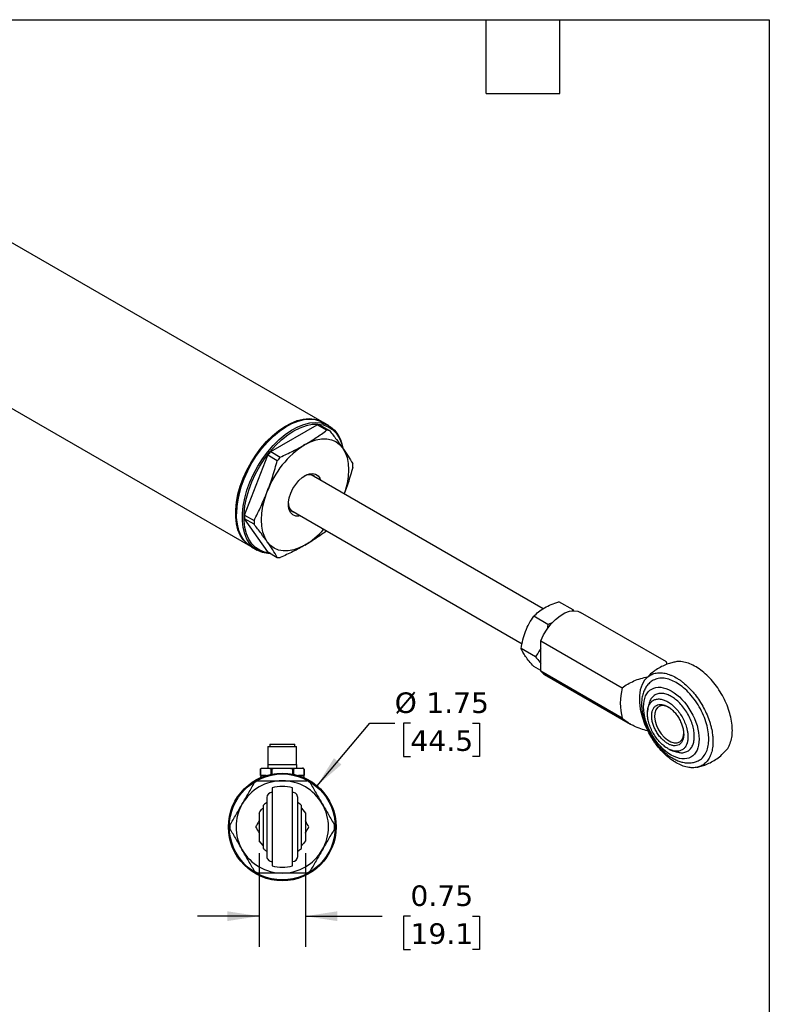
# Model space of a CAD drawing. Header units: inches. Extents: x 0.7 to 32.2, y 0.7 to 24.8.
# Tile 6 of 6: x 23.1 to 32.2, y 12.7 to 24.8. Entities that reach past the tile are written whole.
import ezdxf

# ---------------------------------------------------------------- set-up
doc = ezdxf.new("R2010")
doc.units = ezdxf.units.IN
doc.header["$LTSCALE"] = 3
doc.header["$MEASUREMENT"] = 0
doc.linetypes.add('SLD-Solid', pattern=[0])
doc.layers.add('DIMENSIONS', color=140, linetype='SLD-Solid', lineweight=25)
doc.layers.add('TEXT', color=140, linetype='SLD-Solid', lineweight=25)
doc.styles.add('SLDTEXTSTYLE0', font='VERDANA.TTF')
doc.dimstyles.new('SLDDIMSTYLE6', dxfattribs={"dimtxt": 0.254883, "dimasz": 0.39, "dimexe": 0, "dimexo": 0.0625, "dimgap": 0.063721, "dimtad": 0, "dimtih": 1, "dimtoh": 1, "dimlfac": 1.333333, "dimrnd": 1e-09, "dimdsep": 46, "dimtxsty": 'SLDTEXTSTYLE0', "dimsah": 1, "dimcen": 0.09, "dimadec": 0, "dimazin": 2, "dimtfac": 1, "dimtmove": 0, "dimatfit": 0, "dimfxl": 0, "dimfrac": 2, "dimtolj": 1, "dimtzin": 12, "dimarcsym": 0})
doc.dimstyles.new('SLDDIMSTYLE7', dxfattribs={"dimtxt": 0.254883, "dimasz": 0.39, "dimexe": 0, "dimexo": 0.0625, "dimgap": 0.063721, "dimtad": 0, "dimtih": 1, "dimtoh": 1, "dimlfac": 1.333333, "dimrnd": 1e-09, "dimzin": 12, "dimdsep": 46, "dimtxsty": 'SLDTEXTSTYLE0', "dimsah": 1, "dimcen": 0, "dimadec": 0, "dimazin": 3, "dimtfac": 1, "dimtofl": 0, "dimtmove": 0, "dimatfit": 3, "dimfxl": 0, "dimfrac": 2, "dimtolj": 1, "dimtzin": 12, "dimarcsym": 0})

# ---------------------------------------------------------------- blocks, each defined once
blk = doc.blocks.new('_D_7')
at = {"layer": 'DIMENSIONS'}
for p, q in [((26.035, 14.593), (26.035, 13.449)), ((26.598, 14.593), (26.598, 13.449)), ((26.035, 13.824), (25.285, 13.824)), ((26.598, 13.824), (27.533, 13.824)), ((27.878, 13.824), (27.793, 13.824)), ((27.793, 13.824), (27.793, 13.419)), ((28.636, 13.824), (28.721, 13.824)), ((28.721, 13.824), (28.721, 13.419)), ((27.793, 13.419), (27.878, 13.419)), ((28.721, 13.419), (28.636, 13.419))]:
    blk.add_line(p, q, dxfattribs=at)
for points in [[(26.035, 13.824), (25.645, 13.884), (25.645, 13.764)], [(26.598, 13.824), (26.988, 13.764), (26.988, 13.884)]]:
    blk.add_solid(points, dxfattribs=at)
at = {"layer": 'DIMENSIONS', "char_height": 0.25, "attachment_point": 1, "style": 'SLDTEXTSTYLE0'}
for s, insert in [('0.75', (27.878, 14.199)), ('19.1', (27.878, 13.737))]:
    blk.add_mtext(s, dxfattribs=dict(at, insert=insert))
blk = doc.blocks.new('_D_8')
at = {"layer": 'DIMENSIONS'}
for p, q in [((26.74, 15.413), (27.385, 16.177)), ((27.385, 16.177), (27.686, 16.177)), ((27.878, 16.177), (27.793, 16.177)), ((27.793, 16.177), (27.793, 15.771)), ((28.636, 16.177), (28.721, 16.177)), ((28.721, 16.177), (28.721, 15.771)), ((27.793, 15.771), (27.878, 15.771)), ((28.721, 15.771), (28.636, 15.771))]:
    blk.add_line(p, q, dxfattribs=at)
blk.add_solid([(26.74, 15.413), (27.037, 15.672), (26.946, 15.75)], dxfattribs=at)
at = {"layer": 'DIMENSIONS', "char_height": 0.25, "attachment_point": 1, "style": 'SLDTEXTSTYLE0'}
for s, insert in [('%%c', (27.686, 16.551)), ('1.75', (28.071, 16.551)), ('44.5', (27.878, 16.089))]:
    blk.add_mtext(s, dxfattribs=dict(at, insert=insert))

msp = doc.modelspace()

# ---------------------------------------------------------------- linework, layer by layer
for p, q in [((26.804, 19.8474), (20.7011, 23.3705)), ((19.3883, 22.1077), (25.929, 18.3318)), ((26.1756, 19.4856), (26.7413, 19.8122)), ((26.8567, 19.7456), (26.7413, 19.8122)), ((26.7763, 19.809), (26.8917, 19.7424)), ((26.8853, 19.8004), (26.8146, 19.8412)), ((26.377, 19.7979), (26.3664, 19.7917)), ((25.8577, 18.7131), (26.1406, 19.4421)), ((26.256, 19.3754), (26.1406, 19.4421)), ((26.1756, 19.4856), (26.291, 19.419)), ((29.495, 17.5713), (26.6692, 19.2026)), ((25.7584, 18.7385), (25.7584, 18.7263)), ((26.42, 18.7709), (29.2384, 17.1439)), ((26.4236, 18.7668), (26.427, 18.7669)), ((26.4314, 18.7643), (26.4246, 18.7657)), ((25.8577, 18.7131), (25.9731, 18.6464)), ((26.1406, 18.2639), (25.8577, 18.6664)), ((25.9731, 18.5997), (25.8577, 18.6664)), ((25.9396, 18.3256), (26.0103, 18.2848)), ((26.1406, 18.2639), (26.256, 18.1973)), ((29.86, 17.5558), (29.6864, 17.656)), ((29.86, 17.5558), (29.847, 17.5438)), ((29.8725, 17.5413), (29.86, 17.5558)), ((30.9958, 16.9223), (29.9493, 17.5264)), ((29.5538, 17.379), (29.3802, 17.4792)), ((29.5538, 17.379), (29.5427, 17.321)), ((29.6056, 17.3978), (29.5538, 17.379)), ((29.4654, 17.1785), (30.4586, 16.6051)), ((29.4654, 16.8104), (29.4654, 17.1785)), ((29.4007, 16.9844), (29.2271, 17.0847)), ((29.4654, 16.8176), (29.3802, 16.8668)), ((30.4586, 16.2371), (29.4654, 16.8104)), ((29.5118, 16.7686), (30.5583, 16.1645)), ((26.1423, 15.8924), (26.1423, 15.671)), ((26.1423, 15.8924), (26.3165, 15.8924)), ((26.163, 15.9199), (26.163, 15.8924)), ((26.163, 15.9199), (26.3165, 15.9199)), ((26.3165, 15.9199), (26.47, 15.9199)), ((26.3165, 15.8924), (26.4907, 15.8924)), ((26.47, 15.8924), (26.47, 15.9199)), ((26.4907, 15.671), (26.4907, 15.8924)), ((26.0508, 15.6119), (26.0508, 15.5381)), ((26.0508, 15.6119), (26.0509, 15.6119)), ((26.0509, 15.5381), (26.0509, 15.6119)), ((26.0688, 15.6267), (26.1576, 15.6267)), ((26.1408, 15.671), (26.1408, 15.6267)), ((26.1408, 15.671), (26.3165, 15.671)), ((26.1755, 15.6119), (26.1919, 15.6119)), ((26.1755, 15.6119), (26.1755, 15.5528)), ((26.1919, 15.5562), (26.1919, 15.6119)), ((26.2277, 15.6267), (26.4053, 15.6267)), ((26.3165, 15.671), (26.4922, 15.671)), ((26.4411, 15.6119), (26.4575, 15.6119)), ((26.4411, 15.6119), (26.4411, 15.5562)), ((26.4575, 15.5528), (26.4575, 15.6119)), ((26.4754, 15.6267), (26.5642, 15.6267)), ((26.4922, 15.6267), (26.4922, 15.671)), ((26.5821, 15.6119), (26.5821, 15.5381)), ((26.5821, 15.6119), (26.5822, 15.6119)), ((26.5822, 15.5381), (26.5822, 15.6119)), ((26.0508, 15.5381), (26.0509, 15.5381)), ((26.0807, 15.5381), (26.0509, 15.5381)), ((26.1203, 15.5381), (26.0807, 15.5381)), ((26.5523, 15.5381), (26.5126, 15.5381)), ((26.5821, 15.5381), (26.5523, 15.5381)), ((26.5821, 15.5381), (26.5822, 15.5381)), ((26.5509, 15.1387), (26.5977, 15.0809)), ((26.0352, 15.0809), (26.0352, 14.7428)), ((26.5977, 15.0809), (26.5977, 14.7428)), ((26.0821, 14.685), (26.0352, 14.7428))]:
    msp.add_line(p, q)
at = {"flags": 128}
for points in [[(25.9344, 18.3288), (25.8845, 18.3634), (25.8405, 18.4098), (25.8044, 18.4665), (25.7769, 18.5326), (25.7583, 18.6072), (25.749, 18.6891), (25.749, 18.777), (25.7583, 18.8697), (25.7769, 18.9658), (25.8044, 19.0637), (25.8405, 19.162), (25.8845, 19.2592), (25.9358, 19.3538), (25.9936, 19.4445), (26.0571, 19.5297), (26.1253, 19.6083), (26.1972, 19.679), (26.2716, 19.7408), (26.3474, 19.7927), (26.4236, 19.8339), (26.4989, 19.8639), (26.5721, 19.8821), (26.6423, 19.8883), (26.7083, 19.8824), (26.769, 19.8645), (26.8092, 19.8442)], [(25.9396, 18.3256), (25.8951, 18.3572), (25.8511, 18.4036), (25.815, 18.4603), (25.7875, 18.5265), (25.7689, 18.6011), (25.7596, 18.683), (25.7596, 18.7709), (25.7689, 18.8636), (25.7875, 18.9597), (25.815, 19.0576), (25.8511, 19.1559), (25.8951, 19.2531), (25.9464, 19.3477), (26.0042, 19.4383), (26.0677, 19.5236), (26.1359, 19.6022), (26.2078, 19.6729), (26.2822, 19.7347), (26.358, 19.7866), (26.4342, 19.8278), (26.5095, 19.8578), (26.5827, 19.876), (26.6529, 19.8822), (26.7189, 19.8763), (26.7797, 19.8584), (26.8146, 19.8412)], [(26.1753, 18.2439), (26.1385, 18.2453), (26.075, 18.2572), (26.0171, 18.281), (25.9658, 18.3164), (25.9218, 18.3628), (25.8857, 18.4195), (25.8582, 18.4857), (25.8396, 18.5602), (25.8303, 18.6421), (25.8303, 18.7301), (25.8396, 18.8228), (25.8582, 18.9188), (25.8857, 19.0168), (25.9218, 19.1151), (25.9658, 19.2123), (26.0171, 19.3069), (26.075, 19.3975), (26.1385, 19.4828), (26.2066, 19.5614), (26.2785, 19.6321), (26.3529, 19.6938), (26.4288, 19.7458), (26.5049, 19.787), (26.5802, 19.817), (26.6534, 19.8352), (26.7236, 19.8414), (26.7896, 19.8355), (26.8504, 19.8176), (26.9051, 19.7879), (26.9528, 19.7469), (26.9929, 19.6953), (27.0248, 19.6338), (27.0478, 19.5633), (27.0547, 19.5321)], [(26.4584, 19.7387), (26.5346, 19.7772), (26.6097, 19.804), (26.6823, 19.8186), (26.7514, 19.821), (26.8159, 19.8109), (26.8747, 19.7887), (26.927, 19.7546), (26.9719, 19.7092), (27.0087, 19.6531), (27.0368, 19.5874), (27.0541, 19.5214)], [(26.1607, 18.2523), (26.101, 18.262), (26.0421, 18.2843), (25.9899, 18.3184), (25.945, 18.3638), (25.9082, 18.4199), (25.8801, 18.4856), (25.8611, 18.5601), (25.8515, 18.642), (25.8515, 18.7302), (25.8611, 18.8232), (25.8801, 18.9196), (25.9082, 19.0178), (25.945, 19.1164), (25.9899, 19.2136), (26.0421, 19.3081), (26.101, 19.3983), (26.1655, 19.4827), (26.2346, 19.5602), (26.3072, 19.6294), (26.3822, 19.6892), (26.4584, 19.7387)], [(26.5928, 19.5713), (26.662, 19.6061), (26.73, 19.6297), (26.7957, 19.6419), (26.8579, 19.6424), (26.9156, 19.6312), (26.9678, 19.6085), (27.0135, 19.5746), (27.052, 19.5303)], [(27.052, 19.5303), (27.0827, 19.4761), (27.105, 19.4132), (27.1186, 19.3424), (27.1231, 19.2651), (27.1186, 19.1825), (27.105, 19.0962), (27.0827, 19.0074), (27.0711, 18.9706)], [(26.5373, 18.7032), (26.5182, 18.6997), (26.4797, 18.701), (26.4465, 18.7144), (26.4201, 18.7393), (26.4018, 18.7744), (26.3924, 18.8181), (26.3924, 18.8684), (26.4018, 18.923), (26.4201, 18.9792), (26.4465, 19.0345), (26.4797, 19.0863), (26.5182, 19.1321), (26.5602, 19.1698), (26.6037, 19.1976), (26.6467, 19.2143), (26.6872, 19.219), (26.7232, 19.2116), (26.7532, 19.1924), (26.7757, 19.1622), (26.7865, 19.1349)], [(26.6762, 19.1986), (26.6741, 19.2023), (26.6729, 19.2044)], [(26.6761, 19.2012), (26.6798, 19.1971), (26.6807, 19.196)], [(26.1335, 18.3876), (26.1028, 18.4417), (26.0805, 18.5047), (26.067, 18.5755), (26.0624, 18.6528), (26.067, 18.7353), (26.0805, 18.8217), (26.1028, 18.9104), (26.1335, 19)], [(26.5928, 18.3465), (26.5235, 18.3118), (26.4555, 18.2882), (26.3898, 18.276), (26.3276, 18.2755), (26.2699, 18.2867), (26.2178, 18.3094), (26.172, 18.3432), (26.1335, 18.3876)], [(29.4654, 17.1785), (29.4997, 17.252), (29.542, 17.322), (29.591, 17.3858), (29.6448, 17.4413), (29.7016, 17.4865), (29.7595, 17.5199), (29.8163, 17.5403), (29.8701, 17.5469), (29.9191, 17.5396), (29.9493, 17.5264)], [(29.4654, 16.8104), (29.4997, 16.7765), (29.5118, 16.7686)], [(30.7697, 16.7419), (30.73, 16.6998), (30.6993, 16.6463), (30.6785, 16.5825), (30.668, 16.51), (30.668, 16.4305), (30.6785, 16.3459), (30.6993, 16.2581), (30.73, 16.1692), (30.7697, 16.0813)], [(31.0299, 16.3673), (30.9891, 16.3854), (30.9504, 16.3914), (30.916, 16.3852), (30.8878, 16.3669), (30.8673, 16.3377), (30.8555, 16.299), (30.8531, 16.2529), (30.8602, 16.2021), (30.8765, 16.149), (30.9011, 16.0968), (30.9326, 16.0481), (30.9693, 16.0055), (31.0093, 15.9715), (31.0505, 15.9477), (31.0905, 15.9356), (31.1272, 15.9357), (31.1587, 15.948), (31.1833, 15.9719), (31.1996, 16.0061), (31.2067, 16.0488), (31.207, 16.0605)]]:
    msp.add_lwpolyline(points, dxfattribs=at)
for radius in [0.6562, 0.645]:
    msp.add_circle((26.3165, 14.9119), radius)
for centre, radius, start, end in [((26.7283, 19.4702), 0.3423, 81.94668, 87.83428), ((27.0725, 18.682), 1.3153, 122.46719, 177.53819), ((26.8437, 19.4035), 0.3423, 81.94668, 87.83428), ((27.2136, 18.602), 1.1511, 122.63797, 159.77289), ((27.229, 18.603), 1.3743, 140.04035, 142.37051), ((27.3444, 18.5364), 1.3743, 140.04035, 142.37051), ((26.3735, 19.3166), 0.8014, 358.33066, 1.66934), ((26.6445, 19.0944), 0.1101, 44.43675, 124.649), ((26.5064, 18.8501), 0.115, 177.37131, 253.55369), ((26.6587, 18.6897), 0.8014, 178.33066, 181.66934), ((26.7741, 18.6231), 0.8014, 178.33066, 181.66934), ((26.1022, 19.1634), 0.9528, 300.98504, 319.04738), ((26.3039, 18.5362), 0.3423, 261.94668, 267.83428), ((31.1875, 16.3482), 0.5741, 126.95793, 136.70988), ((31.1379, 16.4211), 0.7037, 164.84181, 195.15819), ((26.0729, 15.516), 0.0221, 90, 190.18233), ((26.5601, 15.516), 0.0221, 349.81767, 90), ((26.3165, 14.9119), 0.5625, 90, 150), ((26.3165, 14.9119), 0.6375, 118.07249, 121.92751), ((26.3165, 14.9119), 0.492, 90, 104.74502), ((26.3165, 14.9119), 0.5625, 30, 90), ((26.3165, 14.9119), 0.492, 75.25306, 90), ((26.3165, 14.9119), 0.6375, 58.07249, 61.92751), ((26.1915, 15.271), 0.0625, 90.01851, 180), ((26.4415, 15.271), 0.0625, 0, 90.01851), ((26.3165, 14.9119), 0.5625, 150, 210), ((26.3165, 14.9119), 0.3514, 48.14881, 57.74831), ((26.3165, 14.9119), 0.5625, 330, 30), ((26.3165, 14.9119), 0.6375, 178.07249, 181.92751), ((26.3165, 14.9119), 0.6375, 358.07249, 1.92751), ((26.3165, 14.9119), 0.3514, 302.26906, 311.83116), ((26.3165, 14.9119), 0.5625, 210, 270), ((26.1915, 14.5527), 0.0625, 180, 270.01851), ((26.3165, 14.9119), 0.5625, 270, 330), ((26.4415, 14.5527), 0.0625, 270.01851, 0), ((26.3165, 14.9119), 0.492, 255.25306, 270), ((26.3165, 14.9119), 0.492, 270, 284.74502), ((26.3165, 14.9119), 0.6375, 238.07249, 241.92751), ((26.3165, 14.9119), 0.6375, 298.07249, 301.92751)]:
    msp.add_arc(centre, radius, start, end)
for points, knots in [([(26.5928, 19.5713), (26.6401, 19.5987), (26.6856, 19.6269), (26.7734, 19.6851), (26.8156, 19.715), (26.8567, 19.7456)], [0, 0, 0, 0, 0.5, 0.5, 1, 1, 1, 1]), ([(26.8917, 19.7424), (26.9211, 19.7056), (26.9494, 19.6694), (27.003, 19.5986), (27.0284, 19.564), (27.052, 19.5303)], [0, 0, 0, 0, 0.5, 0.5, 1, 1, 1, 1]), ([(26.291, 19.419), (26.3439, 19.4427), (26.3957, 19.4671), (26.4965, 19.5177), (26.5454, 19.544), (26.5928, 19.5713)], [0, 0, 0, 0, 0.5, 0.5, 1, 1, 1, 1]), ([(27.052, 19.5303), (27.0757, 19.4966), (27.0976, 19.464), (27.1382, 19.4007), (27.157, 19.37), (27.1745, 19.34)], [0, 0, 0, 0, 0.5, 0.5, 1, 1, 1, 1]), ([(26.1335, 19), (26.1572, 19.061), (26.1791, 19.1229), (26.2197, 19.2481), (26.2384, 19.3115), (26.256, 19.3754)], [0, 0, 0, 0, 0.5, 0.5, 1, 1, 1, 1]), ([(27.1745, 19.2933), (27.1566, 19.2297), (27.1258, 19.1204), (27.087, 19.0149), (27.0708, 18.9708)], [0, 0, 0, 0, 0.5820401, 1, 1, 1, 1]), ([(25.9731, 18.6464), (26.0025, 18.7035), (26.0308, 18.7614), (26.0845, 18.8791), (26.1098, 18.939), (26.1335, 19)], [0, 0, 0, 0, 0.5, 0.5, 1, 1, 1, 1]), ([(26.1335, 18.3876), (26.1098, 18.4213), (26.0845, 18.4559), (26.0308, 18.5267), (26.0025, 18.5629), (25.9731, 18.5997)], [0, 0, 0, 0, 0.5, 0.5, 1, 1, 1, 1]), ([(26.8567, 18.5207), (26.8156, 18.4902), (26.7734, 18.4603), (26.6856, 18.4021), (26.6401, 18.3739), (26.5928, 18.3465)], [0, 0, 0, 0, 0.5, 0.5, 1, 1, 1, 1]), ([(26.256, 18.1973), (26.2384, 18.2273), (26.2197, 18.258), (26.1791, 18.3213), (26.1572, 18.3539), (26.1335, 18.3876)], [0, 0, 0, 0, 0.5, 0.5, 1, 1, 1, 1]), ([(26.5928, 18.3465), (26.5454, 18.3192), (26.4965, 18.2929), (26.3957, 18.2423), (26.3439, 18.2179), (26.291, 18.1942)], [0, 0, 0, 0, 0.5, 0.5, 1, 1, 1, 1]), ([(29.5096, 17.5813), (29.5357, 17.5964), (29.5638, 17.6099), (29.623, 17.6346), (29.6541, 17.6457), (29.6864, 17.656)], [0, 0, 0, 0, 0.5, 0.5, 1, 1, 1, 1]), ([(29.3802, 17.4792), (29.398, 17.4978), (29.4172, 17.5158), (29.4599, 17.55), (29.4835, 17.5662), (29.5096, 17.5813)], [0, 0, 0, 0, 0.5, 0.5, 1, 1, 1, 1]), ([(29.2799, 17.2956), (29.293, 17.3293), (29.3082, 17.3612), (29.3419, 17.4221), (29.3605, 17.4512), (29.3802, 17.4792)], [0, 0, 0, 0, 0.5, 0.5, 1, 1, 1, 1]), ([(29.2271, 17.0847), (29.2324, 17.1211), (29.239, 17.157), (29.2563, 17.2274), (29.2669, 17.262), (29.2799, 17.2956)], [0, 0, 0, 0, 0.5, 0.5, 1, 1, 1, 1]), ([(29.2799, 16.9894), (29.2669, 17.008), (29.2563, 17.025), (29.239, 17.0565), (29.2324, 17.071), (29.2271, 17.0847)], [0, 0, 0, 0, 0.5, 0.5, 1, 1, 1, 1]), ([(29.4654, 17.0922), (29.4624, 17.0858), (29.4446, 17.0467), (29.4207, 17.0128), (29.4007, 16.9844)], [0, 0, 0, 0, 0.1650852, 1, 1, 1, 1]), ([(29.3802, 16.8668), (29.3605, 16.8888), (29.3419, 16.9102), (29.3082, 16.9512), (29.293, 16.9708), (29.2799, 16.9894)], [0, 0, 0, 0, 0.5, 0.5, 1, 1, 1, 1]), ([(29.4007, 16.9844), (29.4203, 16.9627), (29.4442, 16.936), (29.4621, 16.9124), (29.4654, 16.9081)], [0, 0, 0, 0, 0.8169789, 1, 1, 1, 1]), ([(31.099, 16.9218), (31.0819, 16.918), (31.0434, 16.9094), (30.9834, 16.888), (30.9189, 16.8571), (30.8704, 16.8289), (30.8458, 16.8088), (30.8409, 16.8048)], [0, 0, 0, 0, 0.1832927, 0.4143613, 0.6664386, 0.9333857, 1, 1, 1, 1]), ([(31.0028, 16.8936), (31.0021, 16.8983), (30.9998, 16.9132), (30.9969, 16.925), (30.995, 16.9213), (30.9947, 16.9207)], [0, 0, 0, 0, 0.279449, 0.8930918, 1, 1, 1, 1]), ([(31.7216, 15.8423), (31.7217, 15.8424), (31.738, 15.8562), (31.7604, 15.8965), (31.787, 15.9633), (31.7999, 16.0421), (31.8004, 16.1299), (31.7881, 16.2231), (31.7632, 16.3208), (31.727, 16.4183), (31.6796, 16.5147), (31.6234, 16.6056), (31.559, 16.6899), (31.4892, 16.7638), (31.4149, 16.8266), (31.3394, 16.8751), (31.2635, 16.9094), (31.1912, 16.9265), (31.1354, 16.9302), (31.1074, 16.9224), (31.0994, 16.9201)], [0, 0, 0, 0, 0.0005528, 0.0623794, 0.1224635, 0.18429, 0.2443741, 0.3062007, 0.3662848, 0.4281113, 0.4881954, 0.550022, 0.6101061, 0.6719327, 0.7320168, 0.7938433, 0.8539274, 0.915754, 0.9758381, 1, 1, 1, 1]), ([(30.4586, 16.6051), (30.4792, 16.623), (30.5017, 16.6387), (30.5493, 16.6671), (30.5745, 16.6796), (30.6273, 16.702), (30.655, 16.7119), (30.7115, 16.7288), (30.7403, 16.7359), (30.7697, 16.7419)], [0, 0, 0, 0, 0.25, 0.25, 0.5, 0.5, 0.75, 0.75, 1, 1, 1, 1]), ([(30.8366, 16.6988), (30.8283, 16.6943), (30.8037, 16.6811), (30.7707, 16.6488), (30.7387, 16.6044), (30.7155, 16.5538), (30.7002, 16.4975), (30.6929, 16.4372), (30.6932, 16.3744), (30.7004, 16.3111), (30.7137, 16.2479), (30.7308, 16.191), (30.7499, 16.1406), (30.7725, 16.089), (30.7919, 16.0535), (30.8037, 16.0321)], [0, 0, 0, 0, 0.04476387, 0.13341484, 0.21651721, 0.30167801, 0.38814478, 0.47458503, 0.55981366, 0.64285488, 0.72235114, 0.80142393, 0.85876659, 0.91475805, 1, 1, 1, 1]), ([(30.7697, 16.7419), (30.7844, 16.7539), (30.8003, 16.7638), (30.8344, 16.779), (30.8526, 16.7845), (30.8815, 16.7894), (30.8915, 16.7905), (30.9117, 16.7914), (30.922, 16.7914), (30.9532, 16.7894), (30.9747, 16.7859), (31.0078, 16.7773), (31.0191, 16.7738), (31.0417, 16.7658), (31.0531, 16.7612), (31.0871, 16.7461), (31.1099, 16.7339), (31.1442, 16.7126), (31.1556, 16.705), (31.1785, 16.6887), (31.1899, 16.68), (31.2237, 16.6529), (31.2456, 16.6333), (31.2778, 16.6013), (31.2884, 16.5902), (31.3094, 16.5673), (31.3198, 16.5554), (31.3501, 16.5188), (31.3692, 16.4934), (31.4055, 16.4406), (31.4226, 16.4131), (31.4546, 16.3562), (31.4692, 16.3273), (31.4954, 16.2692), (31.5071, 16.2398), (31.5224, 16.1952), (31.5271, 16.1803), (31.5357, 16.1507), (31.5396, 16.1361), (31.5499, 16.0924), (31.5551, 16.0638), (31.5604, 16.0215), (31.5617, 16.0075), (31.5635, 15.9799), (31.5639, 15.9664), (31.564, 15.9268), (31.5622, 15.9016), (31.557, 15.8655), (31.5549, 15.8537), (31.5496, 15.8308), (31.5466, 15.8197), (31.5362, 15.7878), (31.5277, 15.7683), (31.5126, 15.7416), (31.5071, 15.7332), (31.4954, 15.7171), (31.4891, 15.7095), (31.4693, 15.6883), (31.4548, 15.6763), (31.4232, 15.6566), (31.4062, 15.6488), (31.3695, 15.6376), (31.3502, 15.6343), (31.3102, 15.6322), (31.2894, 15.6333), (31.257, 15.6385), (31.2459, 15.6408), (31.2238, 15.6466), (31.2127, 15.65), (31.1791, 15.6618), (31.1564, 15.6717), (31.1107, 15.696), (31.0874, 15.7104), (31.042, 15.7426), (31.0196, 15.7605), (30.9865, 15.7899), (30.9756, 15.8002), (30.9539, 15.8217), (30.9432, 15.8328), (30.9117, 15.8672), (30.8917, 15.8913), (30.8629, 15.9292), (30.8535, 15.9422), (30.8353, 15.9688), (30.8263, 15.9824), (30.8004, 16.0239), (30.7844, 16.0522), (30.7697, 16.0813)], [0, 0, 0, 0, 0.03125, 0.03125, 0.0625, 0.0625, 0.078125, 0.078125, 0.09375, 0.09375, 0.125, 0.125, 0.140625, 0.140625, 0.15625, 0.15625, 0.1875, 0.1875, 0.203125, 0.203125, 0.21875, 0.21875, 0.25, 0.25, 0.265625, 0.265625, 0.28125, 0.28125, 0.3125, 0.3125, 0.34375, 0.34375, 0.375, 0.375, 0.40625, 0.40625, 0.421875, 0.421875, 0.4375, 0.4375, 0.46875, 0.46875, 0.484375, 0.484375, 0.5, 0.5, 0.53125, 0.53125, 0.546875, 0.546875, 0.5625, 0.5625, 0.59375, 0.59375, 0.609375, 0.609375, 0.625, 0.625, 0.65625, 0.65625, 0.6875, 0.6875, 0.71875, 0.71875, 0.75, 0.75, 0.765625, 0.765625, 0.78125, 0.78125, 0.8125, 0.8125, 0.84375, 0.84375, 0.875, 0.875, 0.890625, 0.890625, 0.90625, 0.90625, 0.9375, 0.9375, 0.953125, 0.953125, 0.96875, 0.96875, 1, 1, 1, 1]), ([(31.5129, 15.9825), (31.5116, 16.0113), (31.5089, 16.0705), (31.4868, 16.1688), (31.4501, 16.2723), (31.3984, 16.3756), (31.3349, 16.4719), (31.2636, 16.5557), (31.1895, 16.623), (31.1153, 16.6737), (31.0411, 16.7088), (30.9672, 16.7266), (30.8958, 16.7264), (30.8557, 16.7085), (30.8357, 16.6995)], [0, 0, 0, 0, 0.0778437, 0.1603502, 0.2462868, 0.3340472, 0.4218075, 0.5077441, 0.5902506, 0.6680943, 0.745938, 0.8284445, 0.9143812, 1, 1, 1, 1]), ([(30.7177, 16.3735), (30.7177, 16.4773), (30.7534, 16.5561), (30.8804, 16.6295), (30.9666, 16.6209), (31.1462, 16.5173), (31.2323, 16.4263), (31.3593, 16.2063), (31.395, 16.0863), (31.395, 15.9825)], [0, 0, 0, 0, 0.25, 0.25, 0.5, 0.5, 0.75, 0.75, 1, 1, 1, 1]), ([(30.7654, 16.295), (30.7654, 16.2979), (30.7654, 16.3036), (30.7658, 16.312), (30.7663, 16.3202), (30.7671, 16.3284), (30.7682, 16.3365), (30.7703, 16.3499), (30.7745, 16.3683), (30.7822, 16.39), (30.7925, 16.4103), (30.8093, 16.4341), (30.8364, 16.457), (30.8759, 16.4712), (30.9201, 16.4721), (30.9661, 16.4609), (31.0122, 16.4391), (31.0582, 16.4077), (31.1049, 16.3653), (31.149, 16.3131), (31.1884, 16.2532), (31.22, 16.1899), (31.238, 16.1395), (31.2471, 16.1049), (31.2514, 16.0852), (31.2548, 16.0657), (31.2572, 16.0467), (31.2587, 16.028), (31.2589, 16.016), (31.259, 16.01)], [0, 0, 0, 0, 0.0096578, 0.0192457, 0.0288369, 0.0385016, 0.0483064, 0.0583129, 0.0880961, 0.1201094, 0.150634, 0.1844818, 0.2501359, 0.31579, 0.3800798, 0.4418036, 0.500039, 0.5582744, 0.6199981, 0.6867197, 0.7499392, 0.8157255, 0.8798824, 0.9000438, 0.920127, 0.9401475, 0.9601218, 0.9800669, 1, 1, 1, 1]), ([(31.3366, 16.0163), (31.3356, 16.0366), (31.3338, 16.0783), (31.3182, 16.1476), (31.2923, 16.2205), (31.2559, 16.2933), (31.2111, 16.3612), (31.1609, 16.4202), (31.1087, 16.4677), (31.0564, 16.5034), (31.0041, 16.528), (30.9519, 16.5408), (30.9017, 16.5398), (30.8567, 16.5238), (30.821, 16.4924), (30.7991, 16.461), (30.7929, 16.4377), (30.7915, 16.4326)], [0, 0, 0, 0, 0.0648867, 0.13366, 0.2052926, 0.2784452, 0.3515979, 0.4232304, 0.4920038, 0.5568905, 0.6217771, 0.6905505, 0.762183, 0.8353357, 0.9084884, 0.9801209, 1, 1, 1, 1]), ([(31.395, 15.9825), (31.395, 15.8788), (31.3593, 15.8), (31.2323, 15.7266), (31.1462, 15.7351), (30.9666, 15.8388), (30.8804, 15.9298), (30.7534, 16.1498), (30.7177, 16.2698), (30.7177, 16.3735)], [0, 0, 0, 0, 0.25, 0.25, 0.5, 0.5, 0.75, 0.75, 1, 1, 1, 1]), ([(30.7918, 16.4325), (30.7872, 16.42), (30.7747, 16.3857), (30.7677, 16.3464), (30.7667, 16.3203), (30.7665, 16.3174)], [0, 0, 0, 0, 0.3382594, 0.9247452, 1, 1, 1, 1]), ([(30.8173, 16.265), (30.8174, 16.2677), (30.8174, 16.2732), (30.8178, 16.2812), (30.8185, 16.289), (30.8194, 16.2967), (30.8212, 16.3082), (30.8246, 16.3231), (30.8308, 16.3405), (30.8389, 16.3563), (30.8523, 16.375), (30.8734, 16.3929), (30.8995, 16.4023), (30.9224, 16.4045), (30.9401, 16.4036), (30.9583, 16.4002), (30.9744, 16.3953), (30.9885, 16.3897), (31.0003, 16.3842), (31.0082, 16.3797), (31.0122, 16.3775)], [0, 0, 0, 0, 0.0233365, 0.04663, 0.0699117, 0.0932129, 0.1165649, 0.1783046, 0.2400921, 0.304406, 0.3687678, 0.5000057, 0.6312435, 0.6955574, 0.7599192, 0.821659, 0.8834464, 0.9223111, 0.9611139, 1, 1, 1, 1]), ([(31.0122, 16.3775), (31.0146, 16.3761), (31.0193, 16.3733), (31.0264, 16.3687), (31.0335, 16.3639), (31.0406, 16.3588), (31.0515, 16.3504), (31.0661, 16.338), (31.0843, 16.3204), (31.102, 16.3008), (31.1249, 16.2721), (31.1509, 16.2327), (31.1721, 16.1904), (31.1855, 16.1562), (31.1935, 16.1311), (31.1997, 16.1065), (31.2035, 16.0857), (31.2057, 16.0682), (31.2068, 16.0539), (31.207, 16.0447), (31.207, 16.04)], [0, 0, 0, 0, 0.0233365, 0.04663, 0.0699117, 0.0932129, 0.1165649, 0.1783046, 0.2400921, 0.304406, 0.3687678, 0.5000057, 0.6312435, 0.6955574, 0.7599192, 0.821659, 0.8834464, 0.9223111, 0.9611139, 1, 1, 1, 1]), ([(30.7697, 16.0813), (30.7403, 16.0887), (30.7116, 16.0974), (30.6556, 16.1174), (30.6283, 16.1287), (30.5886, 16.148), (30.5755, 16.1548), (30.55, 16.1692), (30.5376, 16.1767), (30.5016, 16.2005), (30.4791, 16.2178), (30.4586, 16.2371)], [0, 0, 0, 0, 0.25, 0.25, 0.5, 0.5, 0.625, 0.625, 0.75, 0.75, 1, 1, 1, 1]), ([(31.259, 16.01), (31.259, 16.0068), (31.2589, 16.0004), (31.2585, 15.9909), (31.2578, 15.9816), (31.2568, 15.9725), (31.2555, 15.9637), (31.2539, 15.955), (31.252, 15.9465), (31.2499, 15.9383), (31.2474, 15.9303), (31.2447, 15.9226), (31.2369, 15.903), (31.22, 15.8752), (31.1884, 15.8484), (31.149, 15.834), (31.1049, 15.8328), (31.0582, 15.8442), (31.0122, 15.8659), (30.9661, 15.8974), (30.9201, 15.9392), (30.8759, 15.9912), (30.8364, 16.051), (30.8044, 16.1151), (30.785, 16.1695), (30.7745, 16.2112), (30.77, 16.236), (30.7676, 16.2548), (30.7663, 16.2685), (30.7655, 16.2819), (30.7654, 16.2907), (30.7654, 16.295)], [0, 0, 0, 0, 0.01087588, 0.02175261, 0.03263304, 0.04351997, 0.05441621, 0.06532451, 0.07624758, 0.08718809, 0.09814865, 0.10913179, 0.12013998, 0.18431298, 0.2500922, 0.31333165, 0.3800424, 0.44177042, 0.50000992, 0.55824942, 0.61997743, 0.68427173, 0.74993044, 0.81558916, 0.87988345, 0.91189371, 0.94168426, 0.95638102, 0.97084692, 0.98546624, 1, 1, 1, 1]), ([(31.207, 16.04), (31.207, 16.0373), (31.207, 16.0319), (31.2065, 16.0239), (31.2059, 16.016), (31.205, 16.0084), (31.2032, 15.9969), (31.1997, 15.982), (31.1935, 15.9646), (31.1855, 15.9488), (31.1721, 15.9301), (31.1509, 15.9122), (31.1198, 15.901), (31.0849, 15.9002), (31.0485, 15.9091), (31.0122, 15.9263), (30.9758, 15.9511), (30.9395, 15.9841), (30.9046, 16.0252), (30.8734, 16.0724), (30.8523, 16.1147), (30.8389, 16.1489), (30.8308, 16.174), (30.8246, 16.1985), (30.8208, 16.2194), (30.8187, 16.2368), (30.8176, 16.2512), (30.8174, 16.2604), (30.8173, 16.265)], [0, 0, 0, 0, 0.0116737, 0.0233258, 0.034972, 0.046628, 0.0583094, 0.0891935, 0.1201015, 0.1522733, 0.1844691, 0.2501183, 0.3157676, 0.3800526, 0.4417717, 0.5000028, 0.5582339, 0.6199531, 0.6842381, 0.7498873, 0.8155366, 0.8477084, 0.8799042, 0.9107883, 0.9416963, 0.9611376, 0.980548, 1, 1, 1, 1]), ([(30.8037, 16.0321), (30.818, 16.0087), (30.8381, 15.9758), (30.8716, 15.9303), (30.9017, 15.8933), (30.9395, 15.8526), (30.9808, 15.8142), (31.0256, 15.7789), (31.0729, 15.7481), (31.1221, 15.723), (31.1726, 15.7044), (31.2238, 15.6932), (31.2751, 15.6901), (31.3253, 15.6964), (31.3659, 15.708), (31.3871, 15.7211), (31.394, 15.7254)], [0, 0, 0, 0, 0.0964422, 0.1357561, 0.2006267, 0.2674109, 0.3385216, 0.412155, 0.4876825, 0.5646448, 0.6426796, 0.7214162, 0.8006038, 0.8803022, 0.9612429, 1, 1, 1, 1]), ([(31.1444, 15.8214), (31.1495, 15.82), (31.1728, 15.8138), (31.2109, 15.817), (31.2559, 15.8323), (31.2923, 15.8632), (31.3182, 15.9062), (31.3338, 15.9575), (31.3356, 15.9971), (31.3366, 16.0163)], [0, 0, 0, 0, 0.044973, 0.2066131, 0.3716834, 0.5367537, 0.6983938, 0.8535821, 1, 1, 1, 1]), ([(31.3949, 15.7246), (31.3954, 15.7248), (31.4171, 15.7325), (31.4493, 15.7668), (31.487, 15.826), (31.5089, 15.8992), (31.5116, 15.9553), (31.5129, 15.9825)], [0, 0, 0, 0, 0.00637, 0.2674148, 0.5230351, 0.7684523, 1, 1, 1, 1]), ([(31.0318, 15.8574), (31.033, 15.8567), (31.0557, 15.8438), (31.0937, 15.8308), (31.1312, 15.824), (31.1444, 15.8216)], [0, 0, 0, 0, 0.0346585, 0.6598473, 1, 1, 1, 1]), ([(31.3675, 15.6384), (31.3845, 15.6422), (31.423, 15.6508), (31.4829, 15.6723), (31.5477, 15.7027), (31.6122, 15.743), (31.6716, 15.7894), (31.7054, 15.8258), (31.7211, 15.8427)], [0, 0, 0, 0, 0.1256951, 0.2846801, 0.4581201, 0.6417911, 0.8333232, 1, 1, 1, 1]), ([(26.0509, 15.6119), (26.0509, 15.6137), (26.0513, 15.6154), (26.0523, 15.6182), (26.053, 15.6193), (26.0552, 15.6222), (26.0568, 15.6234), (26.0619, 15.6262), (26.0653, 15.6267), (26.0688, 15.6267)], [0, 0, 0, 0, 0.125, 0.125, 0.25, 0.25, 0.5, 0.5, 1, 1, 1, 1]), ([(26.1576, 15.6267), (26.1594, 15.6267), (26.1611, 15.6265), (26.1645, 15.6258), (26.1662, 15.6252), (26.1696, 15.6234), (26.1712, 15.6222), (26.1734, 15.6193), (26.1741, 15.6182), (26.1751, 15.6154), (26.1755, 15.6137), (26.1755, 15.6119)], [0, 0, 0, 0, 0.25, 0.25, 0.5, 0.5, 0.75, 0.75, 0.875, 0.875, 1, 1, 1, 1]), ([(26.1576, 15.6267), (26.1597, 15.6267), (26.1639, 15.6267), (26.1705, 15.6267), (26.1772, 15.6267), (26.184, 15.6267), (26.1925, 15.6267), (26.2029, 15.6267), (26.2151, 15.6267), (26.2235, 15.6267), (26.2277, 15.6267)], [0, 0, 0, 0, 0.0998977, 0.1997501, 0.2996628, 0.399741, 0.5000895, 0.6669269, 0.8334009, 1, 1, 1, 1]), ([(26.1919, 15.6119), (26.1919, 15.6137), (26.1926, 15.6154), (26.1947, 15.6182), (26.1961, 15.6193), (26.2005, 15.6222), (26.2038, 15.6234), (26.2138, 15.6262), (26.2207, 15.6267), (26.2277, 15.6267)], [0, 0, 0, 0, 0.125, 0.125, 0.25, 0.25, 0.5, 0.5, 1, 1, 1, 1]), ([(26.4053, 15.6267), (26.4088, 15.6267), (26.4123, 15.6265), (26.4191, 15.6258), (26.4226, 15.6252), (26.4292, 15.6234), (26.4325, 15.6222), (26.4369, 15.6193), (26.4383, 15.6182), (26.4403, 15.6154), (26.4411, 15.6137), (26.4411, 15.6119)], [0, 0, 0, 0, 0.25, 0.25, 0.5, 0.5, 0.75, 0.75, 0.875, 0.875, 1, 1, 1, 1]), ([(26.4053, 15.6267), (26.4078, 15.6267), (26.4129, 15.6267), (26.4203, 15.6267), (26.4277, 15.6267), (26.4349, 15.6267), (26.4436, 15.6267), (26.4536, 15.6267), (26.4648, 15.6267), (26.4718, 15.6267), (26.4754, 15.6267)], [0, 0, 0, 0, 0.0998977, 0.1997501, 0.2996628, 0.399741, 0.5000895, 0.6669269, 0.8334009, 1, 1, 1, 1]), ([(26.4575, 15.6119), (26.4575, 15.6137), (26.4579, 15.6154), (26.4589, 15.6182), (26.4596, 15.6193), (26.4618, 15.6222), (26.4634, 15.6234), (26.4685, 15.6262), (26.4719, 15.6267), (26.4754, 15.6267)], [0, 0, 0, 0, 0.125, 0.125, 0.25, 0.25, 0.5, 0.5, 1, 1, 1, 1]), ([(26.5822, 15.6119), (26.5822, 15.6128), (26.5821, 15.6142), (26.5817, 15.6161), (26.5811, 15.6176), (26.5804, 15.6191), (26.5792, 15.6211), (26.574, 15.6265), (26.5687, 15.6266), (26.5641, 15.6267)], [0, 0, 0, 0, 0.0577506, 0.0855715, 0.1132588, 0.1435636, 0.1807023, 0.2861332, 1, 1, 1, 1]), ([(26.5642, 15.6267), (26.5659, 15.6267), (26.5677, 15.6265), (26.5711, 15.6258), (26.5728, 15.6252), (26.5762, 15.6234), (26.5778, 15.6222), (26.58, 15.6193), (26.5807, 15.6182), (26.5817, 15.6154), (26.5821, 15.6137), (26.5821, 15.6119)], [0, 0, 0, 0, 0.25, 0.25, 0.5, 0.5, 0.75, 0.75, 0.875, 0.875, 1, 1, 1, 1]), ([(26.5763, 15.623), (26.5759, 15.6233), (26.5726, 15.6264), (26.5683, 15.6266), (26.5646, 15.6267), (26.5642, 15.6267)], [0, 0, 0, 0, 0.08728874, 0.89562851, 1, 1, 1, 1]), ([(25.8294, 15.1931), (25.8545, 15.2366), (25.8795, 15.28), (25.9295, 15.3666), (25.9545, 15.4098), (25.9794, 15.4529)], [0, 0, 0, 0, 0.5, 0.5, 1, 1, 1, 1]), ([(26.0165, 15.4744), (26.0663, 15.4744), (26.1162, 15.4744), (26.2162, 15.4744), (26.2663, 15.4744), (26.3165, 15.4744)], [0, 0, 0, 0, 0.5, 0.5, 1, 1, 1, 1]), ([(26.1915, 15.3865), (26.1915, 15.3862), (26.1915, 15.3855), (26.1915, 15.3681), (26.1915, 15.3382), (26.1915, 15.2956), (26.1915, 15.2425), (26.1915, 15.1797), (26.1915, 15.1095), (26.1915, 15.0335), (26.1915, 14.9542), (26.1915, 14.8737), (26.1915, 14.7942), (26.1915, 14.7181), (26.1915, 14.6474), (26.1915, 14.5844), (26.1915, 14.5305), (26.1915, 14.4875), (26.1915, 14.4567), (26.1915, 14.4388), (26.1915, 14.4375), (26.1915, 14.4369)], [0, 0, 0, 0, 0.0421833, 0.0958849, 0.1495866, 0.2032882, 0.2569899, 0.3106916, 0.3643932, 0.4180949, 0.4717965, 0.5254982, 0.5791998, 0.6329015, 0.6866031, 0.7403048, 0.7940064, 0.8477081, 0.9014098, 0.9551114, 1, 1, 1, 1]), ([(26.3165, 15.4744), (26.3667, 15.4744), (26.4168, 15.4744), (26.5168, 15.4744), (26.5667, 15.4744), (26.6165, 15.4744)], [0, 0, 0, 0, 0.5, 0.5, 1, 1, 1, 1]), ([(26.4415, 14.4372), (26.4415, 14.4375), (26.4415, 14.4383), (26.4415, 14.4556), (26.4415, 14.4855), (26.4415, 14.5281), (26.4415, 14.5812), (26.4415, 14.644), (26.4415, 14.7142), (26.4415, 14.7902), (26.4415, 14.8695), (26.4415, 14.9501), (26.4415, 15.0295), (26.4415, 15.1056), (26.4415, 15.1763), (26.4415, 15.2394), (26.4415, 15.2933), (26.4415, 15.3362), (26.4415, 15.367), (26.4415, 15.385), (26.4415, 15.3862), (26.4415, 15.3868)], [0, 0, 0, 0, 0.0421833, 0.0958849, 0.1495866, 0.2032882, 0.2569899, 0.3106916, 0.3643932, 0.4180949, 0.4717965, 0.5254982, 0.5791998, 0.6329015, 0.6866031, 0.7403048, 0.7940064, 0.8477081, 0.9014098, 0.9551114, 1, 1, 1, 1]), ([(26.6536, 15.4529), (26.6785, 15.4098), (26.7035, 15.3666), (26.7535, 15.28), (26.7785, 15.2366), (26.8036, 15.1931)], [0, 0, 0, 0, 0.5, 0.5, 1, 1, 1, 1]), ([(26.129, 15.271), (26.129, 15.271), (26.129, 15.2332), (26.129, 15.0985), (26.129, 15.0071), (26.129, 14.9119)], [0, 0, 0, 0, 0.5, 0.5, 1, 1, 1, 1]), ([(26.504, 14.9119), (26.504, 15.0071), (26.504, 15.0985), (26.504, 15.2332), (26.504, 15.271), (26.504, 15.271)], [0, 0, 0, 0, 0.5, 0.5, 1, 1, 1, 1]), ([(25.6794, 14.9333), (25.7043, 14.9764), (25.7292, 15.0196), (25.7792, 15.1062), (25.8042, 15.1496), (25.8294, 15.1931)], [0, 0, 0, 0, 0.5, 0.5, 1, 1, 1, 1]), ([(26.0352, 15.0809), (26.048, 15.101), (26.0623, 15.1236), (26.0802, 15.1389), (26.0821, 15.1405)], [0, 0, 0, 0, 0.8926002, 1, 1, 1, 1]), ([(26.0821, 15.1736), (26.0821, 15.1701), (26.0821, 15.1648), (26.0821, 15.1321), (26.0821, 15.0983), (26.0821, 15.0564), (26.0821, 14.9954), (26.0821, 14.9448), (26.0821, 14.9119)], [0, 0, 0, 0, 0.2392888, 0.3682211, 0.4998895, 0.631558, 0.7604903, 1, 1, 1, 1]), ([(26.1293, 15.2085), (26.1266, 15.207), (26.1094, 15.1977), (26.0948, 15.1844), (26.0825, 15.1732)], [0, 0, 0, 0, 0.155475, 1, 1, 1, 1]), ([(26.5509, 14.9119), (26.5509, 14.9448), (26.5509, 14.9954), (26.5509, 15.0564), (26.5509, 15.0982), (26.5509, 15.1326), (26.5509, 15.1624), (26.5509, 15.1798), (26.5509, 15.1736), (26.5509, 15.1735)], [0, 0, 0, 0, 0.23905081, 0.36773605, 0.49915218, 0.6305683, 0.75925355, 0.99830436, 1, 1, 1, 1]), ([(26.8036, 15.1931), (26.8288, 15.1496), (26.8538, 15.1062), (26.9038, 15.0196), (26.9287, 14.9764), (26.9536, 14.9333)], [0, 0, 0, 0, 0.5, 0.5, 1, 1, 1, 1]), ([(25.8294, 14.6306), (25.8042, 14.6741), (25.7792, 14.7175), (25.7292, 14.8041), (25.7043, 14.8473), (25.6794, 14.8904)], [0, 0, 0, 0, 0.5, 0.5, 1, 1, 1, 1]), ([(26.0352, 14.9872), (26.0343, 14.9855), (26.0195, 14.9599), (26.0051, 14.9351), (25.9917, 14.9119)], [0, 0, 0, 0, 0.06562792, 1, 1, 1, 1]), ([(25.9917, 14.9119), (26.0049, 14.8891), (26.0192, 14.8643), (26.034, 14.8387), (26.0352, 14.8365)], [0, 0, 0, 0, 0.91593778, 1, 1, 1, 1]), ([(26.0821, 14.9119), (26.0821, 14.8789), (26.0821, 14.8283), (26.0821, 14.7673), (26.0821, 14.7254), (26.0821, 14.6916), (26.0821, 14.659), (26.0821, 14.6536), (26.0821, 14.6501)], [0, 0, 0, 0, 0.2395308, 0.3684745, 0.5001545, 0.6318345, 0.7607782, 1, 1, 1, 1]), ([(26.129, 14.9119), (26.129, 14.8166), (26.129, 14.7252), (26.129, 14.5905), (26.129, 14.5527), (26.129, 14.5527)], [0, 0, 0, 0, 0.5, 0.5, 1, 1, 1, 1]), ([(26.504, 14.5527), (26.504, 14.5527), (26.504, 14.5905), (26.504, 14.7252), (26.504, 14.8166), (26.504, 14.9119)], [0, 0, 0, 0, 0.5, 0.5, 1, 1, 1, 1]), ([(26.5509, 14.6502), (26.5509, 14.6536), (26.5509, 14.659), (26.5509, 14.6916), (26.5509, 14.7254), (26.5509, 14.7673), (26.5509, 14.8283), (26.5509, 14.8789), (26.5509, 14.9119)], [0, 0, 0, 0, 0.2385805, 0.3676329, 0.4994239, 0.6312149, 0.7602672, 1, 1, 1, 1]), ([(26.6413, 14.9119), (26.6281, 14.9346), (26.6138, 14.9594), (26.599, 14.9851), (26.5977, 14.9872)], [0, 0, 0, 0, 0.9159378, 1, 1, 1, 1]), ([(26.5977, 14.8365), (26.5987, 14.8382), (26.6135, 14.8638), (26.6279, 14.8887), (26.6413, 14.9119)], [0, 0, 0, 0, 0.0656279, 1, 1, 1, 1]), ([(26.9536, 14.8904), (26.9287, 14.8473), (26.9038, 14.8041), (26.8538, 14.7175), (26.8288, 14.6741), (26.8036, 14.6306)], [0, 0, 0, 0, 0.5, 0.5, 1, 1, 1, 1]), ([(26.0827, 14.6507), (26.0875, 14.6461), (26.1015, 14.6324), (26.1183, 14.6222), (26.1294, 14.6153)], [0, 0, 0, 0, 0.3371009, 1, 1, 1, 1]), ([(26.5977, 14.7428), (26.585, 14.7227), (26.5707, 14.7002), (26.5528, 14.6848), (26.5509, 14.6832)], [0, 0, 0, 0, 0.8926002, 1, 1, 1, 1]), ([(25.9794, 14.3708), (25.9545, 14.4139), (25.9295, 14.4571), (25.8795, 14.5437), (25.8545, 14.5871), (25.8294, 14.6306)], [0, 0, 0, 0, 0.5, 0.5, 1, 1, 1, 1]), ([(26.8036, 14.6306), (26.7785, 14.5871), (26.7535, 14.5437), (26.7035, 14.4571), (26.6785, 14.4139), (26.6536, 14.3708)], [0, 0, 0, 0, 0.5, 0.5, 1, 1, 1, 1]), ([(26.3165, 14.3494), (26.2663, 14.3494), (26.2162, 14.3494), (26.1162, 14.3494), (26.0663, 14.3494), (26.0165, 14.3494)], [0, 0, 0, 0, 0.5, 0.5, 1, 1, 1, 1]), ([(26.6165, 14.3494), (26.5667, 14.3494), (26.5168, 14.3494), (26.4168, 14.3494), (26.3667, 14.3494), (26.3165, 14.3494)], [0, 0, 0, 0, 0.5, 0.5, 1, 1, 1, 1])]:
    msp.add_open_spline(points, degree=3, knots=knots)
at = {"layer": 'TEXT'}
for p, q in [((0.75, 24.75), (32.25, 24.75)), ((28.8, 23.85), (28.8, 24.75)), ((29.7, 23.85), (29.7, 24.75)), ((32.25, 24.75), (32.25, 0.75)), ((28.8, 23.85), (29.7, 23.85))]:
    msp.add_line(p, q, dxfattribs=at)

# ---------------------------------------------------------------- dimensions: what is measured, and where the dimension line sits
at = {"layer": 'DIMENSIONS'}
dim = msp.add_diameter_dim_2p(p1=(25.8931, 14.4105), p2=(26.7399, 15.4132), dimstyle='SLDDIMSTYLE7', dxfattribs=at)
dim.commit()
dim.dimension.update_dxf_attribs({"geometry": '_D_8', "text_midpoint": (28.2569, 16.1766), "dimtype": 163})
dim = msp.add_linear_dim(base=(26.5977, 13.8244), p1=(26.0352, 14.7428), p2=(26.5977, 14.7428), dimstyle='SLDDIMSTYLE6', dxfattribs=at)
dim.commit()
dim.dimension.update_dxf_attribs({"geometry": '_D_7', "text_midpoint": (28.2569, 13.8244), "dimtype": 160})

doc.saveas('drawing.dxf')
